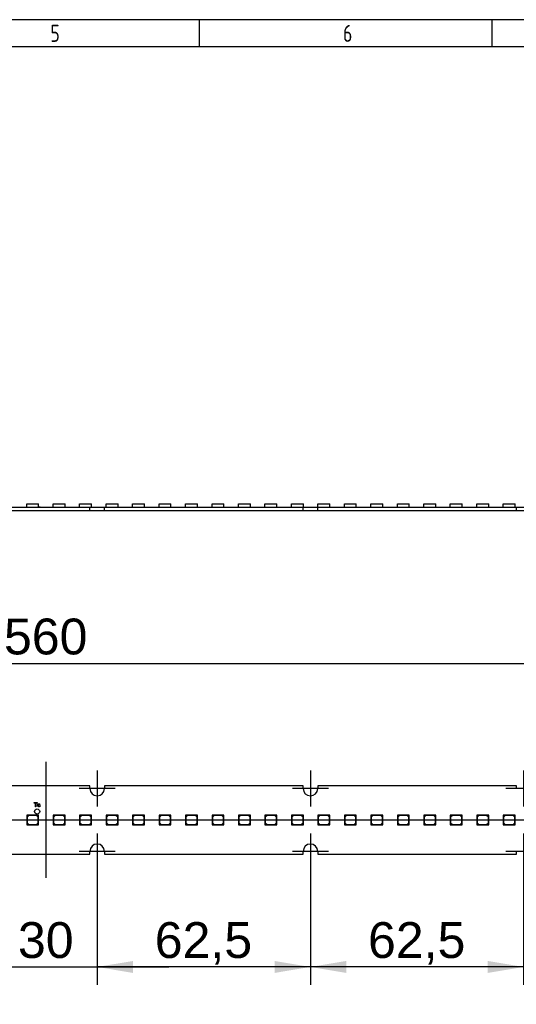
# Paper-space layout 'Layout1' of a CAD drawing. Header units: millimetres. Extents: x 0 to 406, y 0 to 285.
# Tile 5 of 7: x 208 to 281, y 140 to 285. Entities that reach past the tile are written whole.
import ezdxf
from ezdxf.enums import TextEntityAlignment as Align
from ezdxf.lldxf.tags import DXFTag

# ---------------------------------------------------------------- set-up
doc = ezdxf.new("R2010")
doc.units = ezdxf.units.MM
for name, color, linetype in [('10', 7, 'Continuous'), ('Default', 7, 'Continuous'), ('LINLED_560X20MM_', 7, 'Continuous')]:
    doc.layers.add(name, color=color, linetype=linetype)
doc.styles.add('SEACAD_Arial', font='arial.ttf')
doc.styles.add('SEACAD_Solid_Edge_ANSI', font='seans.ttf')
tags = doc.linetypes.add('CENTER2', pattern=[28.575, 19.05, -3.175, 3.175, -3.175]).pattern_tags.tags
tags[10:11] = [DXFTag(74, 4), DXFTag(75, 0), DXFTag(340, '0'), DXFTag(46, 0.0), DXFTag(50, 0.0), DXFTag(44, 0.0), DXFTag(45, 0.0)]
tags[8:9] = [DXFTag(74, 4), DXFTag(75, 0), DXFTag(340, '0'), DXFTag(46, 0.0), DXFTag(50, 0.0), DXFTag(44, 0.0), DXFTag(45, 0.0)]
tags[6:7] = [DXFTag(74, 4), DXFTag(75, 0), DXFTag(340, '0'), DXFTag(46, 0.0), DXFTag(50, 0.0), DXFTag(44, 0.0), DXFTag(45, 0.0)]
tags[4:5] = [DXFTag(74, 4), DXFTag(75, 0), DXFTag(340, '0'), DXFTag(46, 0.0), DXFTag(50, 0.0), DXFTag(44, 0.0), DXFTag(45, 0.0)]
doc.dimstyles.new('ISO', dxfattribs={"dimtxt": 5.25, "dimasz": 5.25, "dimexe": 2.625, "dimexo": 0, "dimgap": 1.3125, "dimtad": 1, "dimlfac": 2, "dimtxsty": 'SEACAD_Arial', "dimblk1": '_SE_FILLED', "dimblk2": '_SE_FILLED', "dimsah": 1, "dimcen": 2.625, "dimadec": 0, "dimazin": 0, "dimtfac": 0.5, "dimtdec": 3, "dimtmove": 0, "dimatfit": 3, "dimfxl": 1, "dimarcsym": 0})

# ---------------------------------------------------------------- blocks, each defined once
blk = doc.blocks.new('SE')
at = {"layer": 'LINLED_560X20MM_', "color": 7, "linetype": 'Continuous'}
for p, q in [((218.02, 172.35), (205.17, 172.35)), ((218.02, 171.95), (218.02, 172.35)), ((249.27, 172.35), (220.17, 172.35)), ((220.17, 172.35), (220.17, 171.95)), ((249.27, 171.95), (249.27, 172.35)), ((280.52, 172.35), (251.42, 172.35)), ((251.42, 172.35), (251.42, 171.95)), ((280.52, 171.95), (280.52, 172.35)), ((209.84, 169.82), (209.84, 169.89)), ((209.84, 169.89), (210.31, 169.89)), ((210.04, 169.82), (209.84, 169.82)), ((210.04, 169.29), (210.04, 169.82)), ((210.11, 169.29), (210.04, 169.29)), ((210.31, 169.82), (210.11, 169.82)), ((210.11, 169.82), (210.11, 169.29)), ((210.31, 169.89), (210.31, 169.82)), ((210.73, 169.6), (210.66, 169.59)), ((210.67, 169.45), (210.74, 169.44)), ((210.26, 168.05), (208.76, 168.05)), ((208.76, 168.05), (208.76, 166.65)), ((209.06, 168), (208.81, 167.75)), ((208.81, 167.75), (208.81, 166.95)), ((210.21, 168), (209.06, 168)), ((210.46, 167.75), (210.21, 168)), ((210.51, 168.05), (210.26, 168.05)), ((210.26, 168.05), (210.51, 167.8)), ((210.46, 166.95), (210.46, 167.75)), ((210.51, 167.8), (210.51, 168.05)), ((210.51, 166.65), (210.51, 167.8)), ((214.14, 168.05), (212.64, 168.05)), ((212.64, 168.05), (212.64, 166.65)), ((212.94, 168), (212.69, 167.75)), ((212.69, 167.75), (212.69, 166.95)), ((214.09, 168), (212.94, 168)), ((214.34, 167.75), (214.09, 168)), ((214.39, 168.05), (214.14, 168.05)), ((214.14, 168.05), (214.39, 167.8)), ((214.34, 166.95), (214.34, 167.75)), ((214.39, 167.8), (214.39, 168.05)), ((214.39, 166.65), (214.39, 167.8)), ((218.02, 168.05), (216.52, 168.05)), ((216.52, 168.05), (216.52, 166.65)), ((216.82, 168), (216.57, 167.75)), ((216.57, 167.75), (216.57, 166.95)), ((217.97, 168), (216.82, 168)), ((218.22, 167.75), (217.97, 168)), ((218.27, 168.05), (218.02, 168.05)), ((218.02, 168.05), (218.27, 167.8)), ((218.22, 166.95), (218.22, 167.75)), ((218.27, 167.8), (218.27, 168.05)), ((218.27, 166.65), (218.27, 167.8)), ((221.9, 168.05), (220.4, 168.05)), ((220.4, 168.05), (220.4, 166.65)), ((220.7, 168), (220.45, 167.75)), ((220.45, 167.75), (220.45, 166.95)), ((221.85, 168), (220.7, 168)), ((222.1, 167.75), (221.85, 168)), ((222.15, 168.05), (221.9, 168.05)), ((221.9, 168.05), (222.15, 167.8)), ((222.1, 166.95), (222.1, 167.75)), ((222.15, 167.8), (222.15, 168.05)), ((222.15, 166.65), (222.15, 167.8)), ((225.78, 168.05), (224.28, 168.05)), ((224.28, 168.05), (224.28, 166.65)), ((224.58, 168), (224.33, 167.75)), ((224.33, 167.75), (224.33, 166.95)), ((225.73, 168), (224.58, 168)), ((225.98, 167.75), (225.73, 168)), ((226.03, 168.05), (225.78, 168.05)), ((225.78, 168.05), (226.03, 167.8)), ((225.98, 166.95), (225.98, 167.75)), ((226.03, 167.8), (226.03, 168.05)), ((226.03, 166.65), (226.03, 167.8)), ((229.66, 168.05), (228.16, 168.05)), ((228.16, 168.05), (228.16, 166.65)), ((228.46, 168), (228.21, 167.75)), ((228.21, 167.75), (228.21, 166.95)), ((229.61, 168), (228.46, 168)), ((229.86, 167.75), (229.61, 168)), ((229.91, 168.05), (229.66, 168.05)), ((229.66, 168.05), (229.91, 167.8)), ((229.86, 166.95), (229.86, 167.75)), ((229.91, 167.8), (229.91, 168.05)), ((229.91, 166.65), (229.91, 167.8)), ((233.54, 168.05), (232.04, 168.05)), ((232.04, 168.05), (232.04, 166.65)), ((232.34, 168), (232.09, 167.75)), ((232.09, 167.75), (232.09, 166.95)), ((233.49, 168), (232.34, 168)), ((233.74, 167.75), (233.49, 168)), ((233.79, 168.05), (233.54, 168.05)), ((233.54, 168.05), (233.79, 167.8)), ((233.74, 166.95), (233.74, 167.75)), ((233.79, 167.8), (233.79, 168.05)), ((233.79, 166.65), (233.79, 167.8)), ((237.42, 168.05), (235.92, 168.05)), ((235.92, 168.05), (235.92, 166.65)), ((236.22, 168), (235.97, 167.75)), ((235.97, 167.75), (235.97, 166.95)), ((237.37, 168), (236.22, 168)), ((237.62, 167.75), (237.37, 168)), ((237.67, 168.05), (237.42, 168.05)), ((237.42, 168.05), (237.67, 167.8)), ((237.62, 166.95), (237.62, 167.75)), ((237.67, 167.8), (237.67, 168.05)), ((237.67, 166.65), (237.67, 167.8)), ((241.3, 168.05), (239.8, 168.05)), ((239.8, 168.05), (239.8, 166.65)), ((240.1, 168), (239.85, 167.75)), ((239.85, 167.75), (239.85, 166.95)), ((241.25, 168), (240.1, 168)), ((241.5, 167.75), (241.25, 168)), ((241.55, 168.05), (241.3, 168.05)), ((241.3, 168.05), (241.55, 167.8)), ((241.5, 166.95), (241.5, 167.75)), ((241.55, 167.8), (241.55, 168.05)), ((241.55, 166.65), (241.55, 167.8)), ((245.18, 168.05), (243.68, 168.05)), ((243.68, 168.05), (243.68, 166.65)), ((243.98, 168), (243.73, 167.75)), ((243.73, 167.75), (243.73, 166.95)), ((245.13, 168), (243.98, 168)), ((245.38, 167.75), (245.13, 168)), ((245.43, 168.05), (245.18, 168.05)), ((245.18, 168.05), (245.43, 167.8)), ((245.38, 166.95), (245.38, 167.75)), ((245.43, 167.8), (245.43, 168.05)), ((245.43, 166.65), (245.43, 167.8)), ((249.06, 168.05), (247.56, 168.05)), ((247.56, 168.05), (247.56, 166.65)), ((247.86, 168), (247.61, 167.75)), ((247.61, 167.75), (247.61, 166.95)), ((249.01, 168), (247.86, 168)), ((249.26, 167.75), (249.01, 168)), ((249.31, 168.05), (249.06, 168.05)), ((249.06, 168.05), (249.31, 167.8)), ((249.26, 166.95), (249.26, 167.75)), ((249.31, 167.8), (249.31, 168.05)), ((249.31, 166.65), (249.31, 167.8)), ((252.94, 168.05), (251.44, 168.05)), ((251.44, 168.05), (251.44, 166.65)), ((251.74, 168), (251.49, 167.75)), ((251.49, 167.75), (251.49, 166.95)), ((252.89, 168), (251.74, 168)), ((253.14, 167.75), (252.89, 168)), ((253.19, 168.05), (252.94, 168.05)), ((252.94, 168.05), (253.19, 167.8)), ((253.14, 166.95), (253.14, 167.75)), ((253.19, 167.8), (253.19, 168.05)), ((253.19, 166.65), (253.19, 167.8)), ((256.82, 168.05), (255.32, 168.05)), ((255.32, 168.05), (255.32, 166.65)), ((255.62, 168), (255.37, 167.75)), ((255.37, 167.75), (255.37, 166.95)), ((256.77, 168), (255.62, 168)), ((257.02, 167.75), (256.77, 168)), ((257.07, 168.05), (256.82, 168.05)), ((256.82, 168.05), (257.07, 167.8)), ((257.02, 166.95), (257.02, 167.75)), ((257.07, 167.8), (257.07, 168.05)), ((257.07, 166.65), (257.07, 167.8)), ((260.7, 168.05), (259.2, 168.05)), ((259.2, 168.05), (259.2, 166.65)), ((259.5, 168), (259.25, 167.75)), ((259.25, 167.75), (259.25, 166.95)), ((260.65, 168), (259.5, 168)), ((260.9, 167.75), (260.65, 168)), ((260.95, 168.05), (260.7, 168.05)), ((260.7, 168.05), (260.95, 167.8)), ((260.9, 166.95), (260.9, 167.75)), ((260.95, 167.8), (260.95, 168.05)), ((260.95, 166.65), (260.95, 167.8)), ((264.58, 168.05), (263.08, 168.05)), ((263.08, 168.05), (263.08, 166.65)), ((263.38, 168), (263.13, 167.75)), ((263.13, 167.75), (263.13, 166.95)), ((264.53, 168), (263.38, 168)), ((264.78, 167.75), (264.53, 168)), ((264.83, 168.05), (264.58, 168.05)), ((264.58, 168.05), (264.83, 167.8)), ((264.78, 166.95), (264.78, 167.75)), ((264.83, 167.8), (264.83, 168.05)), ((264.83, 166.65), (264.83, 167.8)), ((268.46, 168.05), (266.96, 168.05)), ((266.96, 168.05), (266.96, 166.65)), ((267.26, 168), (267.01, 167.75)), ((267.01, 167.75), (267.01, 166.95)), ((268.41, 168), (267.26, 168)), ((268.66, 167.75), (268.41, 168)), ((268.71, 168.05), (268.46, 168.05)), ((268.46, 168.05), (268.71, 167.8)), ((268.66, 166.95), (268.66, 167.75)), ((268.71, 167.8), (268.71, 168.05)), ((268.71, 166.65), (268.71, 167.8)), ((272.34, 168.05), (270.84, 168.05)), ((270.84, 168.05), (270.84, 166.65)), ((271.14, 168), (270.89, 167.75)), ((270.89, 167.75), (270.89, 166.95)), ((272.29, 168), (271.14, 168)), ((272.54, 167.75), (272.29, 168)), ((272.59, 168.05), (272.34, 168.05)), ((272.34, 168.05), (272.59, 167.8)), ((272.54, 166.95), (272.54, 167.75)), ((272.59, 167.8), (272.59, 168.05)), ((272.59, 166.65), (272.59, 167.8)), ((276.22, 168.05), (274.72, 168.05)), ((274.72, 168.05), (274.72, 166.65)), ((275.02, 168), (274.77, 167.75)), ((274.77, 167.75), (274.77, 166.95)), ((276.17, 168), (275.02, 168)), ((276.42, 167.75), (276.17, 168)), ((276.47, 168.05), (276.22, 168.05)), ((276.22, 168.05), (276.47, 167.8)), ((276.42, 166.95), (276.42, 167.75)), ((276.47, 167.8), (276.47, 168.05)), ((276.47, 166.65), (276.47, 167.8)), ((280.1, 168.05), (278.6, 168.05)), ((278.6, 168.05), (278.6, 166.65)), ((278.9, 168), (278.65, 167.75)), ((278.65, 167.75), (278.65, 166.95)), ((280.05, 168), (278.9, 168)), ((280.3, 167.75), (280.05, 168)), ((280.35, 168.05), (280.1, 168.05)), ((280.1, 168.05), (280.35, 167.8)), ((280.3, 166.95), (280.3, 167.75)), ((280.35, 167.8), (280.35, 168.05)), ((280.35, 166.65), (280.35, 167.8)), ((208.76, 166.65), (210.51, 166.65)), ((208.81, 166.95), (209.06, 166.7)), ((209.06, 166.7), (210.21, 166.7)), ((210.21, 166.7), (210.46, 166.95)), ((212.64, 166.65), (214.39, 166.65)), ((212.69, 166.95), (212.94, 166.7)), ((212.94, 166.7), (214.09, 166.7)), ((214.09, 166.7), (214.34, 166.95)), ((216.52, 166.65), (218.27, 166.65)), ((216.57, 166.95), (216.82, 166.7)), ((216.82, 166.7), (217.97, 166.7)), ((217.97, 166.7), (218.22, 166.95)), ((220.4, 166.65), (222.15, 166.65)), ((220.45, 166.95), (220.7, 166.7)), ((220.7, 166.7), (221.85, 166.7)), ((221.85, 166.7), (222.1, 166.95)), ((224.28, 166.65), (226.03, 166.65)), ((224.33, 166.95), (224.58, 166.7)), ((224.58, 166.7), (225.73, 166.7)), ((225.73, 166.7), (225.98, 166.95)), ((228.16, 166.65), (229.91, 166.65)), ((228.21, 166.95), (228.46, 166.7)), ((228.46, 166.7), (229.61, 166.7)), ((229.61, 166.7), (229.86, 166.95)), ((232.04, 166.65), (233.79, 166.65)), ((232.09, 166.95), (232.34, 166.7)), ((232.34, 166.7), (233.49, 166.7)), ((233.49, 166.7), (233.74, 166.95)), ((235.92, 166.65), (237.67, 166.65)), ((235.97, 166.95), (236.22, 166.7)), ((236.22, 166.7), (237.37, 166.7)), ((237.37, 166.7), (237.62, 166.95)), ((239.8, 166.65), (241.55, 166.65)), ((239.85, 166.95), (240.1, 166.7)), ((240.1, 166.7), (241.25, 166.7)), ((241.25, 166.7), (241.5, 166.95)), ((243.68, 166.65), (245.43, 166.65)), ((243.73, 166.95), (243.98, 166.7)), ((243.98, 166.7), (245.13, 166.7)), ((245.13, 166.7), (245.38, 166.95)), ((247.56, 166.65), (249.31, 166.65)), ((247.61, 166.95), (247.86, 166.7)), ((247.86, 166.7), (249.01, 166.7)), ((249.01, 166.7), (249.26, 166.95)), ((251.44, 166.65), (253.19, 166.65)), ((251.49, 166.95), (251.74, 166.7)), ((251.74, 166.7), (252.89, 166.7)), ((252.89, 166.7), (253.14, 166.95)), ((255.32, 166.65), (257.07, 166.65)), ((255.37, 166.95), (255.62, 166.7)), ((255.62, 166.7), (256.77, 166.7)), ((256.77, 166.7), (257.02, 166.95)), ((259.2, 166.65), (260.95, 166.65)), ((259.25, 166.95), (259.5, 166.7)), ((259.5, 166.7), (260.65, 166.7)), ((260.65, 166.7), (260.9, 166.95)), ((263.08, 166.65), (264.83, 166.65)), ((263.13, 166.95), (263.38, 166.7)), ((263.38, 166.7), (264.53, 166.7)), ((264.53, 166.7), (264.78, 166.95)), ((266.96, 166.65), (268.71, 166.65)), ((267.01, 166.95), (267.26, 166.7)), ((267.26, 166.7), (268.41, 166.7)), ((268.41, 166.7), (268.66, 166.95)), ((270.84, 166.65), (272.59, 166.65)), ((270.89, 166.95), (271.14, 166.7)), ((271.14, 166.7), (272.29, 166.7)), ((272.29, 166.7), (272.54, 166.95)), ((274.72, 166.65), (276.47, 166.65)), ((274.77, 166.95), (275.02, 166.7)), ((275.02, 166.7), (276.17, 166.7)), ((276.17, 166.7), (276.42, 166.95)), ((278.6, 166.65), (280.35, 166.65)), ((278.65, 166.95), (278.9, 166.7)), ((278.9, 166.7), (280.05, 166.7)), ((280.05, 166.7), (280.3, 166.95)), ((205.17, 162.35), (218.02, 162.35)), ((218.02, 162.35), (218.02, 162.75)), ((220.17, 162.75), (220.17, 162.35)), ((220.17, 162.35), (249.27, 162.35)), ((249.27, 162.35), (249.27, 162.75)), ((251.42, 162.75), (251.42, 162.35)), ((251.42, 162.35), (280.52, 162.35)), ((280.52, 162.35), (280.52, 162.75))]:
    blk.add_line(p, q, dxfattribs=at)
blk.add_circle((210.29, 168.59), 0.375, dxfattribs=at)
for centre, start, end in [((219.09, 171.95), 180, 0), ((250.34, 171.95), 180, 0), ((219.09, 162.75), 0, 180), ((250.34, 162.75), 0, 180)]:
    blk.add_arc(centre, 1.07, start, end, dxfattribs=at)
for points in [[(210.74, 169.44), (210.73, 169.38), (210.69, 169.3), (210.52, 169.26), (210.39, 169.34), (210.36, 169.48), (210.38, 169.66), (210.5, 169.75), (210.68, 169.73), (210.72, 169.65), (210.73, 169.6)], [(210.66, 169.59), (210.65, 169.62), (210.62, 169.68), (210.5, 169.68), (210.45, 169.61), (210.44, 169.49), (210.45, 169.39), (210.53, 169.33), (210.64, 169.35), (210.66, 169.41), (210.67, 169.45)]]:
    blk.add_open_spline(points, degree=3, dxfattribs=at)
blk = doc.blocks.new('SE1')
at = {"layer": 'LINLED_560X20MM_', "color": 7, "linetype": 'Continuous'}
for p, q in [((208.76, 213.64), (210.51, 213.64)), ((208.76, 213.19), (208.76, 213.64)), ((210.51, 213.19), (210.51, 213.64)), ((212.64, 213.64), (214.39, 213.64)), ((212.64, 213.19), (212.64, 213.64)), ((214.39, 213.19), (214.39, 213.64)), ((216.52, 213.64), (218.27, 213.64)), ((216.52, 213.19), (216.52, 213.64)), ((218.27, 213.19), (218.27, 213.64)), ((220.4, 213.64), (222.15, 213.64)), ((220.4, 213.19), (220.4, 213.64)), ((222.15, 213.19), (222.15, 213.64)), ((224.28, 213.64), (226.03, 213.64)), ((224.28, 213.19), (224.28, 213.64)), ((226.03, 213.19), (226.03, 213.64)), ((228.16, 213.64), (229.91, 213.64)), ((228.16, 213.19), (228.16, 213.64)), ((229.91, 213.19), (229.91, 213.64)), ((232.04, 213.64), (233.79, 213.64)), ((232.04, 213.19), (232.04, 213.64)), ((233.79, 213.19), (233.79, 213.64)), ((235.92, 213.64), (237.67, 213.64)), ((235.92, 213.19), (235.92, 213.64)), ((237.67, 213.19), (237.67, 213.64)), ((239.8, 213.64), (241.55, 213.64)), ((239.8, 213.19), (239.8, 213.64)), ((241.55, 213.19), (241.55, 213.64)), ((243.68, 213.64), (245.43, 213.64)), ((243.68, 213.19), (243.68, 213.64)), ((245.43, 213.19), (245.43, 213.64)), ((247.56, 213.64), (249.31, 213.64)), ((247.56, 213.19), (247.56, 213.64)), ((249.31, 213.19), (249.31, 213.64)), ((251.44, 213.64), (253.19, 213.64)), ((251.44, 213.19), (251.44, 213.64)), ((253.19, 213.19), (253.19, 213.64)), ((255.32, 213.64), (257.07, 213.64)), ((255.32, 213.19), (255.32, 213.64)), ((257.07, 213.19), (257.07, 213.64)), ((259.2, 213.64), (260.95, 213.64)), ((259.2, 213.19), (259.2, 213.64)), ((260.95, 213.19), (260.95, 213.64)), ((263.08, 213.64), (264.83, 213.64)), ((263.08, 213.19), (263.08, 213.64)), ((264.83, 213.19), (264.83, 213.64)), ((266.96, 213.64), (268.71, 213.64)), ((266.96, 213.19), (266.96, 213.64)), ((268.71, 213.19), (268.71, 213.64)), ((270.84, 213.64), (272.59, 213.64)), ((270.84, 213.19), (270.84, 213.64)), ((272.59, 213.19), (272.59, 213.64)), ((274.72, 213.64), (276.47, 213.64)), ((274.72, 213.19), (274.72, 213.64)), ((276.47, 213.19), (276.47, 213.64)), ((278.6, 213.64), (280.35, 213.64)), ((278.6, 213.19), (278.6, 213.64)), ((280.35, 213.19), (280.35, 213.64)), ((205.17, 213.19), (218.02, 213.19)), ((205.17, 212.69), (218.02, 212.69)), ((210.74, 213.19), (210.51, 213.19)), ((210.74, 213.19), (210.74, 213.19)), ((218.02, 212.69), (218.02, 213.19)), ((218.02, 213.19), (220.17, 213.19)), ((218.02, 212.69), (220.17, 212.69)), ((220.17, 212.69), (220.17, 213.19)), ((220.17, 213.19), (249.27, 213.19)), ((220.17, 212.69), (249.27, 212.69)), ((249.27, 212.69), (249.27, 213.19)), ((249.27, 213.19), (251.42, 213.19)), ((249.27, 212.69), (251.42, 212.69)), ((251.42, 212.69), (251.42, 213.19)), ((251.42, 213.19), (280.52, 213.19)), ((251.42, 212.69), (280.52, 212.69)), ((280.52, 212.69), (280.52, 213.19)), ((280.52, 213.19), (282.67, 213.19)), ((280.52, 212.69), (282.67, 212.69))]:
    blk.add_line(p, q, dxfattribs=at)
blk = doc.blocks.new('SEANNOT_GROUP6')
at = {"layer": 'Default', "color": 7, "linetype": 'CENTER2'}
for p, q in [((219.09, 174.58), (219.09, 169.33)), ((221.72, 171.95), (216.47, 171.95))]:
    blk.add_line(p, q, dxfattribs=at)
blk = doc.blocks.new('SEANNOT_GROUP7')
at = {"layer": 'Default', "color": 7, "linetype": 'CENTER2'}
for p, q in [((219.09, 165.38), (219.09, 160.13)), ((221.72, 162.75), (216.47, 162.75))]:
    blk.add_line(p, q, dxfattribs=at)
blk = doc.blocks.new('SEANNOT_GROUP8')
at = {"layer": 'Default', "color": 7, "linetype": 'CENTER2'}
for p, q in [((250.34, 174.58), (250.34, 169.33)), ((252.97, 171.95), (247.72, 171.95))]:
    blk.add_line(p, q, dxfattribs=at)
blk = doc.blocks.new('SEANNOT_GROUP9')
at = {"layer": 'Default', "color": 7, "linetype": 'CENTER2'}
for p, q in [((250.34, 165.38), (250.34, 160.13)), ((252.97, 162.75), (247.72, 162.75))]:
    blk.add_line(p, q, dxfattribs=at)
blk = doc.blocks.new('SEANNOT_GROUP10')
at = {"layer": 'Default', "color": 7, "linetype": 'CENTER2'}
for p, q in [((281.59, 174.58), (281.59, 169.33)), ((284.22, 171.95), (278.97, 171.95))]:
    blk.add_line(p, q, dxfattribs=at)
blk = doc.blocks.new('SEANNOT_GROUP11')
at = {"layer": 'Default', "color": 7, "linetype": 'CENTER2'}
for p, q in [((281.59, 165.38), (281.59, 160.13)), ((284.22, 162.75), (278.97, 162.75))]:
    blk.add_line(p, q, dxfattribs=at)
blk = doc.blocks.new('DMBLK16')
at = {"layer": 'Default', "linetype": 'Continuous'}
for points in [[(76.84, 191.16), (71.59, 190.29), (76.84, 189.41)], [(346.34, 191.16), (346.34, 189.41), (351.59, 190.29)]]:
    blk.add_hatch(color=7, dxfattribs=at).paths.add_polyline_path(points)
at = {"layer": 'Default', "color": 7, "linetype": 'Continuous'}
for p, q in [((71.59, 172.35), (71.59, 192.91)), ((351.59, 167.35), (351.59, 192.91)), ((71.59, 190.29), (351.59, 190.29))]:
    blk.add_line(p, q, dxfattribs=at)
at = {"layer": 'Default', "color": 7, "linetype": 'Continuous', "style": 'SEACAD_Arial'}
blk.add_text('560', height=5.25, dxfattribs=at).set_placement((205.43, 196.85), align=Align.TOP_LEFT)
blk = doc.blocks.new('_SE_FILLED')
at = {"color": 0}
blk.add_line((0, 0), (-1, 0), dxfattribs=at)
blk.add_solid([(0, 0), (-1, -0.1665), (-1, 0.1665), (0, 0)], dxfattribs=at)
blk = doc.blocks.new('SEANNOT_GROUP20')
at = {"layer": 'Default', "color": 7, "linetype": 'CENTER2'}
blk.add_line((68.09, 167.35), (355.09, 167.35), dxfattribs=at)
blk = doc.blocks.new('SEANNOT_GROUP21')
at = {"layer": 'Default', "color": 7, "linetype": 'CENTER2'}
blk.add_line((211.59, 175.85), (211.59, 158.85), dxfattribs=at)
blk = doc.blocks.new('DMBLK20')
at = {"layer": 'Default', "linetype": 'Continuous'}
for points in [[(198.84, 144.94), (204.09, 145.82), (198.84, 146.69)], [(224.34, 144.94), (224.34, 146.69), (219.09, 145.82)]]:
    blk.add_hatch(color=7, dxfattribs=at).paths.add_polyline_path(points)
at = {"layer": 'Default', "color": 7, "linetype": 'Continuous'}
for p, q in [((204.09, 162.75), (204.09, 143.19)), ((219.09, 162.75), (219.09, 143.19)), ((193.59, 145.82), (229.59, 145.82))]:
    blk.add_line(p, q, dxfattribs=at)
at = {"layer": 'Default', "color": 7, "linetype": 'Continuous', "style": 'SEACAD_Arial'}
blk.add_text('30', height=5.25, dxfattribs=at).set_placement((207.48, 152.38), align=Align.TOP_LEFT)
blk = doc.blocks.new('DMBLK25')
at = {"layer": 'Default', "linetype": 'Continuous'}
for points in [[(224.34, 144.94), (224.34, 146.69), (219.09, 145.82)], [(245.09, 144.94), (250.34, 145.82), (245.09, 146.69)]]:
    blk.add_hatch(color=7, dxfattribs=at).paths.add_polyline_path(points)
at = {"layer": 'Default', "color": 7, "linetype": 'Continuous'}
for p, q in [((219.09, 162.75), (219.09, 143.19)), ((250.34, 162.75), (250.34, 143.19)), ((250.34, 145.82), (219.09, 145.82))]:
    blk.add_line(p, q, dxfattribs=at)
at = {"layer": 'Default', "color": 7, "linetype": 'Continuous', "style": 'SEACAD_Arial'}
blk.add_text('62,5', height=5.25, dxfattribs=at).set_placement((227.53, 152.38), align=Align.TOP_LEFT)
blk = doc.blocks.new('DMBLK26')
at = {"layer": 'Default', "linetype": 'Continuous'}
for points in [[(255.59, 144.94), (255.59, 146.69), (250.34, 145.82)], [(276.34, 144.94), (281.59, 145.82), (276.34, 146.69)]]:
    blk.add_hatch(color=7, dxfattribs=at).paths.add_polyline_path(points)
at = {"layer": 'Default', "color": 7, "linetype": 'Continuous'}
for p, q in [((250.34, 163.83), (250.34, 143.19)), ((281.59, 162.75), (281.59, 143.19)), ((281.59, 145.82), (250.34, 145.82))]:
    blk.add_line(p, q, dxfattribs=at)
at = {"layer": 'Default', "color": 7, "linetype": 'Continuous', "style": 'SEACAD_Arial'}
blk.add_text('62,5', height=5.25, dxfattribs=at).set_placement((258.78, 152.38), align=Align.TOP_LEFT)

psp = doc.layouts.get("Layout1")

# ---------------------------------------------------------------- linework, layer by layer
at = {"layer": '10', "color": 7, "linetype": 'Continuous'}
for p, q in [((234.1108, 280.5775), (234.1108, 284.5775)), ((276.9997, 280.5775), (276.9997, 284.5775)), ((405.6664, 280.5775), (19.6664, 280.5775))]:
    psp.add_line(p, q, dxfattribs=at)
psp.add_lwpolyline([(405.6664, 13.5775), (405.6664, 284.5775), (15.6664, 284.5775), (15.6664, 13.5775), (405.6664, 13.5775)], dxfattribs=at)

# ---------------------------------------------------------------- block references
at = {"layer": 'Default'}
for name in ['SE1', 'SEANNOT_GROUP21', 'SEANNOT_GROUP6', 'SEANNOT_GROUP8', 'SEANNOT_GROUP10', 'SE', 'SEANNOT_GROUP20', 'SEANNOT_GROUP7', 'SEANNOT_GROUP9', 'SEANNOT_GROUP11']:
    psp.add_blockref(name, (0, 0), dxfattribs=at)

# ---------------------------------------------------------------- texts
at = {"layer": '10', "char_height": 2.5, "width": 1.521749, "attachment_point": 1, "style": 'SEACAD_Solid_Edge_ANSI'}
for s, insert in [('{\\fSolid Edge ANSI|b0||i0||c0|p34;\\C7;\\H2.50000002;\\W0.8;5}', (212.2216, 283.8275)), ('{\\fSolid Edge ANSI|b0||i0||c0|p34;\\C7;\\H2.50000002;\\W0.8;6}', (255.1104, 283.8275))]:
    psp.add_mtext(s, dxfattribs=dict(at, insert=insert))

# ---------------------------------------------------------------- dimensions: what is measured, and where the dimension line sits
at = {"layer": 'Default', "color": 7, "linetype": 'Continuous'}
for base, p1, p2, picture, middle in [((351.5902, 190.2884), (71.5902, 162.3525), (351.5902, 167.3525), 'DMBLK16', (211.5902, 190.2884)), ((250.3402, 145.8152), (281.5902, 162.7525), (250.3402, 163.8275), 'DMBLK26', (265.9652, 145.8152)), ((219.0902, 145.8152), (250.3402, 162.7525), (219.0902, 162.7525), 'DMBLK25', (234.7152, 145.8152))]:
    dim = psp.add_linear_dim(base=base, p1=p1, p2=p2, text='\\A1;<>', dimstyle='ISO', dxfattribs=at)
    dim.commit()
    dim.dimension.update_dxf_attribs({"geometry": picture, "text_midpoint": middle, "dimtype": 160})
dim = psp.add_linear_dim(base=(204.0902, 145.8152), p1=(204.0902, 162.7525), p2=(219.0902, 162.7525), angle=0, text='\\A1;<>', dimstyle='ISO', dxfattribs=at)
dim.commit()
dim.dimension.update_dxf_attribs({"geometry": 'DMBLK20', "text_midpoint": (211.5902, 145.8152), "dimtype": 161})

doc.saveas('drawing.dxf')
